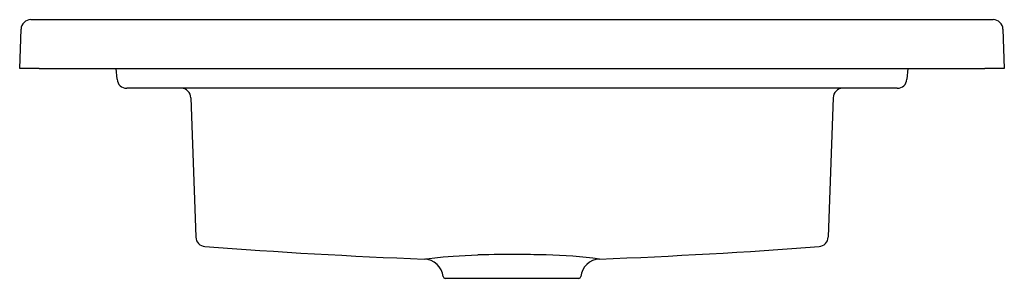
# Model space of a CAD drawing. Header units: millimetres. Extents: x 322.863 to 323.365, y 529.841 to 529.973.
import ezdxf

# ---------------------------------------------------------------- set-up
doc = ezdxf.new("R2010")
doc.units = ezdxf.units.MM
doc.layers.add('SANINDUSA', color=3, linetype='Continuous')

msp = doc.modelspace()

# ---------------------------------------------------------------- linework, layer by layer
at = {"layer": 'SANINDUSA'}
for p, q in [((322.8687446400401, 529.9728232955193), (322.8737415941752, 529.9728232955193)), ((322.8737415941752, 529.9728232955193), (323.3540907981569, 529.9728232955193)), ((323.3540907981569, 529.9728232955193), (323.359087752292, 529.9728232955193)), ((322.8630431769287, 529.9478232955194), (322.863747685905, 529.9679977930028)), ((323.3640847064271, 529.9679977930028), (323.3647892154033, 529.9478232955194)), ((322.8730370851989, 529.9478232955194), (322.8630431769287, 529.9478232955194)), ((322.8730370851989, 529.9478232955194), (323.3547953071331, 529.9478232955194)), ((322.9126438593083, 529.9423875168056), (322.9121682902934, 529.9478232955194)), ((323.3156641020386, 529.9478232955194), (323.3151885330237, 529.9423875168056)), ((323.3647892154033, 529.9478232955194), (323.3547953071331, 529.9478232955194)), ((322.9226058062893, 529.9378232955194), (322.9176248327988, 529.9378232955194)), ((323.3052265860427, 529.9378232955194), (322.9226058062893, 529.9378232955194)), ((323.3102075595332, 529.9378232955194), (323.3052265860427, 529.9378232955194)), ((322.9502910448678, 529.9329977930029), (322.9527725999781, 529.8619353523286)), ((323.2775413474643, 529.9329977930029), (323.2750601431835, 529.8619453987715)), ((323.1480022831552, 529.8408232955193), (323.0798301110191, 529.8408232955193))]:
    msp.add_line(p, q, dxfattribs=at)
at = {"layer": 'SANINDUSA', "flags": 128}
msp.add_lwpolyline([(323.0692361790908, 529.8506269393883), (323.0697923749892, 529.8507538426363), (323.0716466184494, 529.8510155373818), (323.0746517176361, 529.851363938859), (323.0788601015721, 529.8517657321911), (323.0839638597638, 529.8521515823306), (323.0900579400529, 529.8524954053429), (323.096544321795, 529.8527483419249), (323.0965443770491, 529.85274834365), (323.0965443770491, 529.85274834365)], dxfattribs=at)
at = {"layer": 'SANINDUSA'}
for centre, radius, start, end in [((322.8687446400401, 529.9678232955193), 0.005000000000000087, 90, 178.0000000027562), ((323.359087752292, 529.9678232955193), 0.005000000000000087, 1.999999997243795, 90), ((322.9176248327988, 529.9428232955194), 0.00500000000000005, 185.0000000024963, 270), ((323.3102075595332, 529.9428232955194), 0.00500000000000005, 270, 354.9999999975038), ((322.9452940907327, 529.9328232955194), 0.005000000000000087, 1.999999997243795, 90), ((323.2825383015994, 529.9328232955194), 0.005000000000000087, 90, 178.0000000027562), ((322.9577725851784, 529.8620230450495), 0.004999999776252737, 181.9998246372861, 266.0707194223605), ((323.2700598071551, 529.8620230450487), 0.004999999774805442, 274.1276325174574, 358.0001753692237), ((323.1927376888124, 532.9829921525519), 3.134798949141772, 265.6951438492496, 267.742136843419), ((323.0371858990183, 532.9515258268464), 3.103264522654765, 272.2404368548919, 274.3101847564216), ((323.0689215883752, 529.8406616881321), 0.009970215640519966, 6.043912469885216, 88.19184327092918), ((323.1143569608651, 529.24124435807), 0.6117633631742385, 89.59897002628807, 91.66850484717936), ((323.1111059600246, 529.1356407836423), 0.7173915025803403, 88.38791068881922, 89.39836198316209), ((323.1285735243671, 529.6416640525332), 0.211101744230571, 81.84957853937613, 89.26323129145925), ((323.1589245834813, 529.8406577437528), 0.009984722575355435, 92.42606100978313, 174.0652102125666), ((323.0798301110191, 529.8418232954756), 0.0009999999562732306, 186.421212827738, 270.0002651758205), ((323.1480022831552, 529.8418232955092), 0.0009999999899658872, 269.9999419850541, 352.3473941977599)]:
    msp.add_arc(centre, radius, start, end, dxfattribs=at)

doc.saveas('drawing.dxf')
